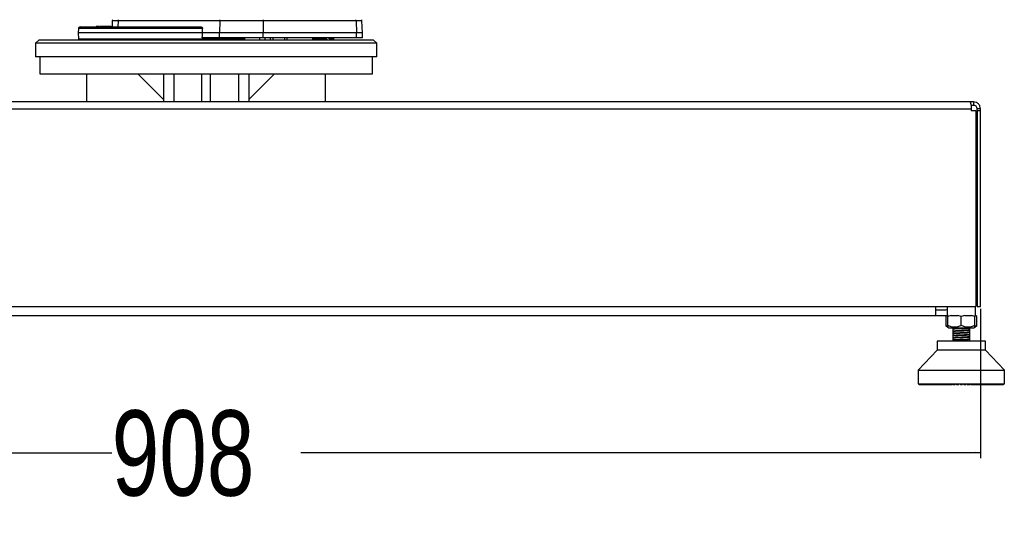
# Model space of a CAD drawing. Header units: millimetres. Extents: x 1591 to 17407, y 888 to 16227.
# Tile 51 of 78: x 11874 to 13029, y 888 to 1477. Entities that reach past the tile are written whole.
import ezdxf

# ---------------------------------------------------------------- set-up
doc = ezdxf.new("R2010")
doc.units = ezdxf.units.MM
doc.layers.add('COMPONENT_GEOMETRY', color=7, linetype='Continuous')
doc.styles.add('SLDTEXTSTYLE1', font='TXT', dxfattribs={"width": 0.75})
doc.dimstyles.new('SLDDIMSTYLE0', dxfattribs={"dimtxt": 100, "dimasz": 6.604, "dimexe": 0, "dimexo": 0.0625, "dimgap": 25, "dimtad": 0, "dimtih": 1, "dimtoh": 1, "dimdec": 0, "dimlfac": 0.5, "dimrnd": 1e-09, "dimzin": 12, "dimdsep": 46, "dimtxsty": 'SLDTEXTSTYLE1', "dimsah": 1, "dimcen": 0.09, "dimadec": 0, "dimazin": 3, "dimtfac": 1, "dimtdec": 0, "dimtofl": 0, "dimtmove": 0, "dimatfit": 3, "dimfxl": 1, "dimfrac": 2, "dimtolj": 1, "dimtzin": 12, "dimarcsym": 0})

# ---------------------------------------------------------------- blocks, each defined once
blk = doc.blocks.new('_D_6')
at = {"layer": 'COMPONENT_GEOMETRY', "color": 7, "ltscale": 2}
for p, q in [((11185.2, 1138.5), (11185.2, 963.4)), ((13001.2, 1138.5), (13001.2, 963.4)), ((11185.2, 969.7), (11982.4, 969.7)), ((13001.2, 969.7), (12204, 969.7))]:
    blk.add_line(p, q, dxfattribs=at)
for points in [[(11185.2, 969.7), (11191.8, 968.7), (11191.8, 970.8)], [(13001.2, 969.7), (12994.6, 970.8), (12994.6, 968.7)]]:
    blk.add_solid(points, dxfattribs=at)
at = {"layer": 'COMPONENT_GEOMETRY', "color": 7, "ltscale": 2, "insert": (11982.4, 1019.3), "char_height": 100, "attachment_point": 1, "style": 'SLDTEXTSTYLE1'}
blk.add_mtext('908', dxfattribs=at)

msp = doc.modelspace()

# ---------------------------------------------------------------- linework, layer by layer
at = {"color": 7, "linetype": 'Continuous', "lineweight": 25, "ltscale": 2}
for p, q in [((11943.4, 1467.1), (11943.2, 1462)), ((11945.4, 1469), (12087, 1469)), ((11963.9, 1469.6), (11963.9, 1469)), ((11964, 1469.5), (11964, 1469)), ((11968.9, 1469.5), (11968.9, 1469)), ((11972.9, 1469), (11972.9, 1469.6)), ((11979.1, 1469), (11979.1, 1469.6)), ((11981.5, 1469.5), (11981.5, 1469)), ((11983.1, 1476.1), (11982.8, 1469)), ((11989.9, 1476.1), (11989.7, 1469)), ((12109.2, 1476.1), (11989.9, 1476.1)), ((12088.8, 1462), (12088.8, 1467.1)), ((12109.2, 1476.1), (12108.9, 1462)), ((12159.9, 1476.1), (12109.2, 1476.1)), ((12159.9, 1476.1), (12160.2, 1462)), ((12268.9, 1476.1), (12159.9, 1476.1)), ((12268.9, 1476.1), (12269.4, 1462)), ((12276.4, 1462), (12275.9, 1476.1)), ((11943.2, 1462), (11943.4, 1455)), ((12088.8, 1462), (11943.2, 1462)), ((12108.9, 1456), (12088.6, 1456)), ((12108.9, 1462), (12088.8, 1462)), ((12108.9, 1456), (12108.9, 1462)), ((12160.2, 1462), (12108.9, 1462)), ((12160.2, 1456), (12108.9, 1456)), ((12121.2, 1455), (12128, 1456)), ((12135.9, 1455), (12135.9, 1456)), ((12138.6, 1455), (12138.6, 1456)), ((12160.2, 1456), (12160.2, 1462)), ((12269.4, 1462), (12160.2, 1462)), ((12269.4, 1456), (12160.2, 1456)), ((12218.9, 1454), (12218.9, 1456)), ((12243, 1455), (12243, 1456)), ((12269.4, 1456), (12269.4, 1462)), ((12276.4, 1462), (12269.4, 1462)), ((12276.4, 1456), (12269.4, 1456)), ((12276.4, 1456), (12276.4, 1462)), ((11897.2, 1454), (11893.2, 1450)), ((11893.2, 1450), (11893.2, 1434)), ((12234.6, 1450), (11893.2, 1450)), ((11897.2, 1454), (12231.8, 1454)), ((12231.8, 1454), (12289.2, 1454)), ((12293.2, 1450), (12234.6, 1450)), ((12293.2, 1450), (12289.2, 1454)), ((12293.2, 1434), (12293.2, 1450)), ((12234.6, 1434), (11893.2, 1434)), ((11898.2, 1434), (11898.2, 1414)), ((12293.2, 1434), (12234.6, 1434)), ((12288.2, 1414), (12288.2, 1434)), ((11898.2, 1414), (12288.2, 1414)), ((11953.2, 1381), (11953.2, 1414)), ((12013.2, 1414), (12043.2, 1384)), ((12043.2, 1414), (12043.2, 1381)), ((12088.2, 1381), (12088.2, 1414)), ((12098.2, 1381), (12098.2, 1414)), ((12143.2, 1414), (12143.2, 1381)), ((12173.2, 1414), (12143.2, 1384)), ((12233.2, 1381), (12233.2, 1414)), ((12989.2, 1381), (11197.2, 1381)), ((12993.2, 1381), (12989.2, 1381)), ((12993.2, 1377), (12990.1, 1377)), ((12993.2, 1381), (12993.2, 1377)), ((11196, 1373), (12990.4, 1373)), ((12990.4, 1373), (12990.4, 1370.6)), ((12995.6, 1370.6), (12990.4, 1370.6)), ((12995.6, 1370.6), (12995.6, 1141)), ((13001.2, 1373), (12997.2, 1373)), ((12997.2, 1370.6), (12997.2, 1373)), ((13001.2, 1370.6), (12997.2, 1370.6)), ((12997.2, 1370.6), (12997.2, 1141)), ((13001.2, 1370.6), (13001.2, 1373)), ((13001.2, 1141), (13001.2, 1370.6)), ((11190.8, 1141), (12995.6, 1141)), ((12948.7, 1130), (12948.7, 1141)), ((12960.2, 1137), (12948.7, 1137)), ((12962.2, 1141), (12962.2, 1130)), ((12995.2, 1130), (12995.2, 1141)), ((12997.2, 1141), (13001.2, 1141)), ((12948.7, 1130), (11237.7, 1130)), ((12960.2, 1130), (12948.7, 1130)), ((12962.3, 1130.2), (12960.2, 1130)), ((12962.2, 1130.4), (12960.4, 1129.3)), ((12961.4, 1130.1), (12960.4, 1129.3)), ((12960.4, 1129.3), (12960.4, 1118.9)), ((12962.9, 1130), (12962.2, 1130)), ((12966.9, 1130.7), (12962.9, 1129.3)), ((12962.9, 1118.9), (12962.9, 1129.3)), ((12974.7, 1130), (12966.9, 1130)), ((12978.7, 1129.3), (12974.7, 1130.7)), ((12982.8, 1130.7), (12978.7, 1129.3)), ((12978.7, 1118.9), (12978.7, 1129.3)), ((12990.6, 1130), (12982.8, 1130)), ((12994.6, 1129.3), (12990.6, 1130.7)), ((12994.6, 1130.7), (12994.6, 1129.3)), ((12995.2, 1130), (12994.6, 1130)), ((12994.6, 1118.9), (12994.6, 1129.3)), ((12997.1, 1129.3), (12995.2, 1130.7)), ((12997.1, 1129.3), (12995.3, 1130.4)), ((12997.1, 1118.9), (12997.1, 1129.3)), ((12960.4, 1118.9), (12962.9, 1117)), ((12962.9, 1117), (12963.9, 1116.2)), ((12963.9, 1116.2), (12978.7, 1116.2)), ((12968.7, 1116.2), (12968.7, 1114.9)), ((12968.7, 1114.9), (12968.7, 1114.8)), ((12969.4, 1114.9), (12968.7, 1114.9)), ((12968.7, 1114.8), (12968.7, 1114.6)), ((12968.7, 1114.6), (12968.7, 1112.2)), ((12968.7, 1114.1), (12968.7, 1114)), ((12968.7, 1112.2), (12968.7, 1112.1)), ((12968.7, 1112), (12968.7, 1109.5)), ((12968.7, 1109.5), (12968.7, 1109.5)), ((12968.7, 1109.4), (12968.7, 1107)), ((12988.7, 1114.9), (12971.3, 1114.9)), ((12978.7, 1116.2), (12993.6, 1116.2)), ((12988.7, 1114.9), (12988.7, 1116.2)), ((12988.7, 1113.5), (12988.7, 1114.9)), ((12988.7, 1110.9), (12988.7, 1113.3)), ((12988.7, 1110.7), (12988.7, 1110.7)), ((12988.7, 1108.2), (12988.7, 1110.7)), ((12988.8, 1113.4), (12988.9, 1113.4)), ((12993.6, 1116.2), (12994.6, 1117)), ((12994.6, 1117), (12997.1, 1118.9)), ((12950.4, 1100.3), (12950.4, 1090.1)), ((13007.1, 1100.3), (12950.4, 1100.3)), ((12968.6, 1106.8), (12968.8, 1106.8)), ((12968.6, 1106.2), (12968.7, 1106.2)), ((12968.6, 1103.6), (12968.7, 1103.6)), ((12968.7, 1106.9), (12968.7, 1106.9)), ((12968.7, 1106.8), (12968.7, 1104.4)), ((12968.7, 1104.3), (12968.7, 1104.3)), ((12968.7, 1104.2), (12968.7, 1101.7)), ((12968.7, 1101.7), (12968.7, 1101.7)), ((12968.7, 1101.6), (12968.7, 1100.3)), ((12988.7, 1108.1), (12988.7, 1108.1)), ((12988.7, 1105.6), (12988.7, 1108.1)), ((12988.7, 1105.5), (12988.7, 1105.5)), ((12988.7, 1103), (12988.7, 1105.5)), ((12988.7, 1102.9), (12988.7, 1102.9)), ((12988.7, 1100.4), (12988.7, 1102.9)), ((12988.8, 1100.3), (12988.7, 1100.3)), ((12988.8, 1100.4), (12988.9, 1100.3)), ((13007.1, 1090.1), (13007.1, 1100.3)), ((12950.4, 1090.1), (12928.3, 1066.4)), ((13007.1, 1090.1), (12950.4, 1090.1)), ((13029.2, 1066.4), (13007.1, 1090.1)), ((12928.3, 1066.4), (12928.3, 1050.4)), ((12928.3, 1066.4), (13029.2, 1066.4)), ((13029.2, 1050.4), (13029.2, 1066.4)), ((12928.3, 1050.4), (13029.2, 1050.4)), ((12929, 1050.4), (12929, 1050.1)), ((12929, 1050.1), (12929.1, 1049.8)), ((12929.1, 1050.1), (12929.1, 1050.4)), ((12929.4, 1049.7), (12929.1, 1050.1)), ((12929.1, 1050.1), (12929.3, 1050.1)), ((12929.3, 1050.4), (12929.3, 1050.1)), ((12929.3, 1050.1), (12929.6, 1049.7)), ((12929.3, 1049.7), (12929.4, 1049.7)), ((12929.4, 1049.7), (12929.6, 1049.7)), ((12929.6, 1050.1), (12929.6, 1050.4)), ((12930, 1049.7), (12929.6, 1050.1)), ((12929.6, 1050.1), (12930.1, 1050.1)), ((12929.6, 1049.7), (12930, 1049.7)), ((12930, 1049.7), (12930.3, 1049.7)), ((12930.1, 1050.4), (12930.1, 1050.1)), ((12930.1, 1050.1), (12930.3, 1049.7)), ((12930.3, 1049.7), (12930.9, 1049.7)), ((12930.6, 1050.1), (12930.6, 1050.4)), ((12930.9, 1049.7), (12930.6, 1050.1)), ((12930.6, 1050.1), (12931.2, 1050.1)), ((12930.9, 1049.7), (12931.5, 1049.7)), ((12931.2, 1050.4), (12931.2, 1050.1)), ((12931.2, 1050.1), (12931.5, 1049.7)), ((12931.5, 1049.7), (12932.3, 1049.7)), ((12931.9, 1050.1), (12931.9, 1050.4)), ((12931.9, 1050.1), (12932.8, 1050.1)), ((12932.3, 1049.7), (12931.9, 1050.1)), ((12932.3, 1049.7), (12933, 1049.7)), ((12932.8, 1050.4), (12932.8, 1050.1)), ((12932.8, 1050.1), (12933, 1049.7)), ((12933, 1049.7), (12934.1, 1049.7)), ((12933.7, 1050.1), (12933.7, 1050.4)), ((12933.7, 1050.1), (12934.8, 1050.1)), ((12934.1, 1049.7), (12933.7, 1050.1)), ((12934.1, 1049.7), (12934.9, 1049.7)), ((12934.8, 1050.4), (12934.8, 1050.1)), ((12934.8, 1050.1), (12934.9, 1049.7)), ((12934.9, 1049.7), (12936.2, 1049.7)), ((12935.8, 1050.1), (12935.8, 1050.4)), ((12935.8, 1050.1), (12937.1, 1050.1)), ((12936.2, 1049.7), (12935.8, 1050.1)), ((12936.2, 1049.7), (12937.2, 1049.7)), ((12937.1, 1050.4), (12937.1, 1050.1)), ((12937.1, 1050.1), (12937.2, 1049.7)), ((12937.2, 1049.7), (12938.7, 1049.7)), ((12938.3, 1050.1), (12938.3, 1050.4)), ((12938.7, 1049.7), (12938.3, 1050.1)), ((12938.3, 1050.1), (12939.8, 1050.1)), ((12938.7, 1049.7), (12939.9, 1049.7)), ((12939.8, 1050.4), (12939.8, 1050.1)), ((12939.8, 1050.1), (12939.9, 1049.7)), ((12939.9, 1049.7), (12941.6, 1049.7)), ((12941.1, 1050.1), (12941.1, 1050.4)), ((12941.1, 1050.1), (12942.8, 1050.1)), ((12941.6, 1049.7), (12941.1, 1050.1)), ((12941.6, 1049.7), (12942.9, 1049.7)), ((12942.8, 1050.4), (12942.8, 1050.1)), ((12942.8, 1050.1), (12942.9, 1049.7)), ((12942.9, 1049.7), (12944.7, 1049.7)), ((12944.3, 1050.1), (12944.3, 1050.4)), ((12944.7, 1049.7), (12944.3, 1050.1)), ((12944.3, 1050.1), (12946.2, 1050.1)), ((12944.7, 1049.7), (12946.2, 1049.7)), ((12946.2, 1050.4), (12946.2, 1050.1)), ((12946.2, 1050.1), (12946.2, 1049.7)), ((12946.2, 1049.7), (12948.2, 1049.7)), ((12947.8, 1050.1), (12947.8, 1050.4)), ((12947.8, 1050.1), (12949.8, 1050.1)), ((12948.2, 1049.7), (12947.8, 1050.1)), ((12948.2, 1049.7), (12949.7, 1049.7)), ((12949.8, 1050.1), (12949.7, 1049.7)), ((12949.7, 1049.7), (12951.9, 1049.7)), ((12949.8, 1050.4), (12949.8, 1050.1)), ((12951.5, 1050.1), (12951.5, 1050.4)), ((12951.9, 1049.7), (12951.5, 1050.1)), ((12951.5, 1050.1), (12953.6, 1050.1)), ((12951.9, 1049.7), (12953.5, 1049.7)), ((12953.6, 1050.1), (12953.5, 1049.7)), ((12953.5, 1049.7), (12955.9, 1049.7)), ((12953.6, 1050.4), (12953.6, 1050.1)), ((12955.4, 1050.1), (12955.4, 1050.4)), ((12955.9, 1049.7), (12955.4, 1050.1)), ((12955.4, 1050.1), (12957.7, 1050.1)), ((12955.9, 1049.7), (12957.6, 1049.7)), ((12957.7, 1050.1), (12957.6, 1049.7)), ((12957.6, 1049.7), (12960, 1049.7)), ((12957.7, 1050.4), (12957.7, 1050.1)), ((12959.6, 1050.1), (12959.6, 1050.4)), ((12960, 1049.7), (12959.6, 1050.1)), ((12959.6, 1050.1), (12962, 1050.1)), ((12960, 1049.7), (12961.8, 1049.7)), ((12962, 1050.1), (12961.8, 1049.7)), ((12961.8, 1049.7), (12963.8, 1049.7)), ((12962, 1050.4), (12962, 1050.1)), ((12963.8, 1049.7), (12964.1, 1049.8)), ((12963.9, 1050.1), (12963.9, 1050.4)), ((12963.9, 1050.1), (12966.4, 1050.1)), ((12964.3, 1049.7), (12963.9, 1050.1)), ((12964.3, 1049.7), (12966.1, 1049.7)), ((12966.4, 1050.1), (12966.1, 1049.7)), ((12966.1, 1049.7), (12967.7, 1049.7)), ((12966.4, 1050.4), (12966.4, 1050.1)), ((12966.4, 1050.1), (12968.1, 1050.1)), ((12967.7, 1049.7), (12968.1, 1050.1)), ((12968.1, 1050.1), (12968.1, 1050.4)), ((12968.4, 1050.1), (12968.4, 1050.4)), ((12968.4, 1050.1), (12970.9, 1050.1)), ((12968.7, 1049.7), (12968.4, 1050.1)), ((12968.7, 1049.7), (12970.6, 1049.7)), ((12970.9, 1050.1), (12970.6, 1049.7)), ((12970.6, 1049.7), (12971.6, 1049.7)), ((12970.9, 1050.4), (12970.9, 1050.1)), ((12970.9, 1050.1), (12972, 1050.1)), ((12971.6, 1049.7), (12972, 1050.1)), ((12972, 1050.1), (12972, 1050.4)), ((12972.9, 1050.1), (12972.9, 1050.4)), ((12973.2, 1049.7), (12972.9, 1050.1)), ((12972.9, 1050.1), (12975.4, 1050.1)), ((12973.2, 1049.7), (12975.1, 1049.7)), ((12975.4, 1050.1), (12975.1, 1049.7)), ((12975.1, 1049.7), (12975.7, 1049.7)), ((12975.4, 1050.4), (12975.4, 1050.1)), ((12975.4, 1050.1), (12976, 1050.1)), ((12975.7, 1049.7), (12976, 1050.1)), ((12976, 1050.1), (12976, 1050.4)), ((12977.5, 1050.1), (12977.5, 1050.4)), ((12977.8, 1049.7), (12977.5, 1050.1)), ((12977.5, 1050.1), (12980, 1050.1)), ((12977.8, 1049.7), (12979.7, 1049.7)), ((12980, 1050.1), (12979.7, 1049.7)), ((12980, 1050.4), (12980, 1050.1)), ((12981.5, 1050.1), (12981.5, 1050.4)), ((12981.8, 1049.7), (12981.5, 1050.1)), ((12981.5, 1050.1), (12982.1, 1050.1)), ((12981.8, 1049.7), (12982.4, 1049.7)), ((12982.1, 1050.1), (12982.1, 1050.4)), ((12982.4, 1049.7), (12982.1, 1050.1)), ((12982.1, 1050.1), (12984.6, 1050.1)), ((12982.4, 1049.7), (12984.3, 1049.7)), ((12984.6, 1050.1), (12984.3, 1049.7)), ((12984.6, 1050.4), (12984.6, 1050.1)), ((12985.5, 1050.1), (12985.5, 1050.4)), ((12985.8, 1049.7), (12985.5, 1050.1)), ((12985.5, 1050.1), (12986.6, 1050.1)), ((12985.8, 1049.7), (12986.9, 1049.7)), ((12986.6, 1050.1), (12986.6, 1050.4)), ((12986.9, 1049.7), (12986.6, 1050.1)), ((12986.6, 1050.1), (12989.1, 1050.1)), ((12986.9, 1049.7), (12988.8, 1049.7)), ((12989.1, 1050.1), (12988.8, 1049.7)), ((12989.1, 1050.4), (12989.1, 1050.1)), ((12989.4, 1050.1), (12989.4, 1050.4)), ((12989.4, 1050.1), (12991.1, 1050.1)), ((12989.8, 1049.7), (12989.4, 1050.1)), ((12989.8, 1049.7), (12991.4, 1049.7)), ((12991.1, 1050.1), (12991.1, 1050.4)), ((12991.1, 1050.1), (12993.6, 1050.1)), ((12991.4, 1049.7), (12991.1, 1050.1)), ((12991.4, 1049.7), (12993.2, 1049.7)), ((12993.6, 1050.1), (12993.2, 1049.7)), ((12993.6, 1049.7), (12993.4, 1049.8)), ((12993.6, 1050.4), (12993.6, 1050.1)), ((12993.6, 1049.7), (12995.7, 1049.7)), ((12995.5, 1050.1), (12995.5, 1050.4)), ((12995.7, 1049.7), (12995.5, 1050.1)), ((12995.5, 1050.1), (12997.9, 1050.1)), ((12995.7, 1049.7), (12997.5, 1049.7)), ((12997.9, 1050.1), (12997.5, 1049.7)), ((12997.5, 1049.7), (12999.9, 1049.7)), ((12997.9, 1050.4), (12997.9, 1050.1)), ((12999.8, 1050.1), (12999.8, 1050.4)), ((12999.9, 1049.7), (12999.8, 1050.1)), ((12999.8, 1050.1), (13002.1, 1050.1)), ((12999.9, 1049.7), (13001.6, 1049.7)), ((13002.1, 1050.1), (13001.6, 1049.7)), ((13001.6, 1049.7), (13004, 1049.7)), ((13002.1, 1050.4), (13002.1, 1050.1)), ((13003.8, 1050.1), (13003.8, 1050.4)), ((13004, 1049.7), (13003.8, 1050.1)), ((13003.8, 1050.1), (13006, 1050.1)), ((13004, 1049.7), (13005.6, 1049.7)), ((13006, 1050.1), (13005.6, 1049.7)), ((13005.6, 1049.7), (13007.8, 1049.7)), ((13006, 1050.4), (13006, 1050.1)), ((13007.7, 1050.1), (13007.7, 1050.4)), ((13007.8, 1049.7), (13007.7, 1050.1)), ((13007.7, 1050.1), (13009.7, 1050.1)), ((13007.8, 1049.7), (13009.3, 1049.7)), ((13009.7, 1050.1), (13009.3, 1049.7)), ((13009.3, 1049.7), (13011.3, 1049.7)), ((13009.7, 1050.4), (13009.7, 1050.1)), ((13011.3, 1050.1), (13011.3, 1050.4)), ((13011.3, 1049.7), (13011.3, 1050.1)), ((13011.3, 1050.1), (13013.2, 1050.1)), ((13011.3, 1049.7), (13012.7, 1049.7)), ((13013.2, 1050.1), (13012.7, 1049.7)), ((13012.7, 1049.7), (13014.6, 1049.7)), ((13013.2, 1050.4), (13013.2, 1050.1)), ((13014.6, 1050.1), (13014.6, 1050.4)), ((13014.6, 1050.1), (13016.4, 1050.1)), ((13014.6, 1049.7), (13014.6, 1050.1)), ((13014.6, 1049.7), (13015.9, 1049.7)), ((13016.4, 1050.1), (13015.9, 1049.7)), ((13015.9, 1049.7), (13017.6, 1049.7)), ((13016.4, 1050.4), (13016.4, 1050.1)), ((13017.6, 1049.7), (13017.7, 1050.1)), ((13017.6, 1049.7), (13018.8, 1049.7)), ((13017.7, 1050.1), (13017.7, 1050.4)), ((13017.7, 1050.1), (13019.2, 1050.1)), ((13019.2, 1050.1), (13018.8, 1049.7)), ((13018.8, 1049.7), (13020.3, 1049.7)), ((13019.2, 1050.4), (13019.2, 1050.1)), ((13020.3, 1049.7), (13020.4, 1050.1)), ((13020.3, 1049.7), (13021.3, 1049.7)), ((13020.4, 1050.1), (13020.4, 1050.4)), ((13020.4, 1050.1), (13021.7, 1050.1)), ((13021.7, 1050.1), (13021.3, 1049.7)), ((13021.3, 1049.7), (13022.6, 1049.7)), ((13021.7, 1050.4), (13021.7, 1050.1)), ((13022.6, 1049.7), (13022.7, 1050.1)), ((13022.6, 1049.7), (13023.4, 1049.7)), ((13022.7, 1050.1), (13022.7, 1050.4)), ((13022.7, 1050.1), (13023.8, 1050.1)), ((13023.8, 1050.1), (13023.4, 1049.7)), ((13023.4, 1049.7), (13024.5, 1049.7)), ((13023.8, 1050.4), (13023.8, 1050.1)), ((13024.5, 1049.7), (13024.7, 1050.1)), ((13024.5, 1049.7), (13025.2, 1049.7)), ((13024.7, 1050.1), (13024.7, 1050.4)), ((13024.7, 1050.1), (13025.6, 1050.1)), ((13025.6, 1050.1), (13025.2, 1049.7)), ((13025.2, 1049.7), (13026, 1049.7)), ((13025.6, 1050.4), (13025.6, 1050.1)), ((13026, 1049.7), (13026.2, 1050.1)), ((13026, 1049.7), (13026.5, 1049.7)), ((13026.2, 1050.1), (13026.2, 1050.4)), ((13026.2, 1050.1), (13026.9, 1050.1)), ((13026.9, 1050.1), (13026.5, 1049.7)), ((13026.5, 1049.7), (13027.1, 1049.7)), ((13026.9, 1050.4), (13026.9, 1050.1)), ((13027.1, 1049.7), (13027.4, 1050.1)), ((13027.1, 1049.7), (13027.5, 1049.7)), ((13027.4, 1050.1), (13027.4, 1050.4)), ((13027.4, 1050.1), (13027.9, 1050.1)), ((13027.9, 1050.1), (13027.5, 1049.7)), ((13027.5, 1049.7), (13027.9, 1049.7)), ((13027.9, 1050.4), (13027.9, 1050.1)), ((13027.9, 1049.7), (13028.2, 1050.1)), ((13027.9, 1049.7), (13028, 1049.7)), ((13028.4, 1050.1), (13028, 1049.7)), ((13028, 1049.7), (13028.2, 1049.7)), ((13028.2, 1050.1), (13028.2, 1050.4)), ((13028.2, 1050.1), (13028.4, 1050.1)), ((13028.2, 1049.7), (13028.5, 1050.1)), ((13028.4, 1050.4), (13028.4, 1050.1)), ((13028.5, 1050.1), (13028.5, 1050.4))]:
    msp.add_line(p, q, dxfattribs=at)
at = {"color": 8, "linetype": 'Continuous', "lineweight": 25, "ltscale": 2}
for p, q in [((12088.8, 1467.1), (11943.4, 1467.1)), ((11989.9, 1476.1), (11983.1, 1476.1)), ((12275.9, 1476.1), (12268.9, 1476.1)), ((11943.4, 1455), (12121.2, 1455)), ((12127.6, 1455), (12135.9, 1455)), ((12135.9, 1455), (12138.6, 1455)), ((12156.2, 1454), (12156.2, 1456)), ((12161.9, 1456), (12161.9, 1454)), ((12168.8, 1454), (12168.8, 1456)), ((12171.5, 1456), (12171.5, 1454)), ((12185.3, 1454), (12185.3, 1456)), ((12187.8, 1456), (12187.8, 1454)), ((12218.4, 1454), (12218.4, 1456)), ((12218.9, 1455), (12233.6, 1455)), ((12240.3, 1455), (12243, 1455)), ((12055.2, 1414), (12055.2, 1381)), ((12131.2, 1414), (12131.2, 1381)), ((12929, 1050.1), (12929.1, 1050.1)), ((12929.3, 1050.1), (12929.6, 1050.1)), ((12930.1, 1050.1), (12930.6, 1050.1)), ((12931.2, 1050.1), (12931.9, 1050.1)), ((12932.8, 1050.1), (12933.7, 1050.1)), ((12934.8, 1050.1), (12935.8, 1050.1)), ((12937.1, 1050.1), (12938.3, 1050.1)), ((12939.8, 1050.1), (12941.1, 1050.1)), ((12942.8, 1050.1), (12944.3, 1050.1)), ((12946.2, 1050.1), (12947.8, 1050.1)), ((12949.8, 1050.1), (12951.5, 1050.1)), ((12953.6, 1050.1), (12955.4, 1050.1)), ((12957.7, 1050.1), (12959.6, 1050.1)), ((12962, 1050.1), (12963.9, 1050.1)), ((12993.6, 1050.1), (12995.5, 1050.1)), ((12997.9, 1050.1), (12999.8, 1050.1)), ((13002.1, 1050.1), (13003.8, 1050.1)), ((13006, 1050.1), (13007.7, 1050.1)), ((13009.7, 1050.1), (13011.3, 1050.1)), ((13013.2, 1050.1), (13014.6, 1050.1)), ((13016.4, 1050.1), (13017.7, 1050.1)), ((13019.2, 1050.1), (13020.4, 1050.1)), ((13021.7, 1050.1), (13022.7, 1050.1)), ((13023.8, 1050.1), (13024.7, 1050.1)), ((13025.6, 1050.1), (13026.2, 1050.1)), ((13026.9, 1050.1), (13027.4, 1050.1)), ((13027.9, 1050.1), (13028.2, 1050.1)), ((13028.4, 1050.1), (13028.5, 1050.1))]:
    msp.add_line(p, q, dxfattribs=at)
at = {"color": 7, "linetype": 'Continuous', "lineweight": 25, "ltscale": 2, "flags": 128}
for points in [[(12088.6, 1456), (12088.7, 1459.1), (12088.8, 1462)], [(12135.9, 1455), (12135.9, 1454.9), (12135.9, 1454.7), (12135.9, 1454.5), (12135.8, 1454.3), (12135.8, 1454.2), (12135.7, 1454.1), (12135.7, 1454.1), (12135.6, 1454)], [(12962.2, 1137.4), (12961.4, 1137.2), (12960.2, 1137)]]:
    msp.add_lwpolyline(points, dxfattribs=at)
at = {"color": 7, "linetype": 'Continuous', "lineweight": 25, "ltscale": 4}
for centre, radius, start, end in [((11945.4, 1467), 2, 90, 178), ((11985.1, 1476), 2, 135, 178), ((11992.1, 1476.1), 2.22, 141.4394, 179.034), ((12111.7, 1476.1), 2.43, 145.8881, 179.5299), ((12157, 1476.1), 2.9, 0.0074, 27.6697), ((12266.7, 1476.1), 2.22, 0.9544, 38.4709), ((12273.9, 1476), 2, 2, 45), ((11944.4, 1455), 1, 182, 270), ((12137.6, 1455), 1, 270, 0), ((12242, 1455), 1, 270, 358)]:
    msp.add_arc(centre, radius, start, end, dxfattribs=at)
at = {"color": 7, "linetype": 'Continuous', "lineweight": 25, "ltscale": 2}
for points, knots in [([(11968.2, 1469.5), (11968, 1469.5), (11967.5, 1469.5), (11966.6, 1469.5), (11965.8, 1469.5), (11965.3, 1469.5), (11965, 1469.5), (11964.9, 1469.5), (11964.8, 1469.5), (11964.6, 1469.5), (11964.7, 1469.5), (11964.6, 1469.5), (11964.5, 1469.5), (11964.4, 1469.5), (11964.3, 1469.5), (11964.2, 1469.5), (11964.1, 1469.5), (11964, 1469.5)], [0, 0, 0, 0, 0.105869, 0.26914, 0.433292, 0.557612, 0.643723, 0.662326, 0.712102, 0.808258, 0.899086, 0.910371, 0.921166, 0.932783, 0.946336, 0.975582, 1, 1, 1, 1]), ([(11972.9, 1469.5), (11972.9, 1469.5), (11973, 1469.5), (11972.6, 1469.5), (11972, 1469.5), (11971.1, 1469.5), (11970.3, 1469.5), (11969.6, 1469.5), (11969.3, 1469.5), (11969.1, 1469.5), (11969, 1469.5), (11969, 1469.5), (11969, 1469.5), (11969, 1469.5), (11969, 1469.5), (11969, 1469.5), (11969, 1469.5), (11969, 1469.5), (11968.9, 1469.5)], [0, 0, 0, 0, 0.011473, 0.247427, 0.454532, 0.587733, 0.791112, 0.857395, 0.916859, 0.938973, 0.94162, 0.943535, 0.944982, 0.946143, 0.947534, 0.949355, 0.956107, 1, 1, 1, 1]), ([(11979.1, 1469.5), (11979, 1469.5), (11978.9, 1469.5), (11977.7, 1469.5), (11976.6, 1469.5), (11975.8, 1469.5), (11975, 1469.5), (11974.1, 1469.5), (11973.3, 1469.5), (11972.9, 1469.5), (11972.6, 1469.5), (11972.4, 1469.5), (11972.4, 1469.5), (11972.4, 1469.5)], [0, 0, 0, 0, 0.186147, 0.388924, 0.523276, 0.586977, 0.649937, 0.784538, 0.859486, 0.936196, 0.966429, 0.993096, 1, 1, 1, 1]), ([(11981.5, 1469.5), (11980.8, 1469.5), (11979.6, 1469.5), (11978.7, 1469.5), (11978.3, 1469.5)], [0, 0, 0, 0, 0.545096, 1, 1, 1, 1]), ([(11981.5, 1469.5), (11981.8, 1469.5), (11982.2, 1469.5), (11982.6, 1469.5), (11982.7, 1469.5)], [0, 0, 0, 0, 0.764014, 1, 1, 1, 1]), ([(12087, 1469), (12087.3, 1469), (12087.8, 1468.9), (12088.4, 1468.5), (12088.7, 1468), (12088.8, 1467.5), (12088.8, 1467.2), (12088.8, 1467.1)], [0, 0, 0, 0, 0.345765, 0.58088, 0.758752, 0.902501, 1, 1, 1, 1]), ([(12132.4, 1455.8), (12130.7, 1455.5), (12127, 1454.9), (12123.1, 1454.4), (12121, 1454)], [0, 0, 0, 0, 0.447015, 1, 1, 1, 1]), ([(12121.2, 1455), (12121.2, 1455), (12121.2, 1454.9), (12121.2, 1454.8), (12121.2, 1454.5), (12121.2, 1454.3), (12121.1, 1454.1), (12121.1, 1454.1), (12121.1, 1454)], [0, 0, 0, 0, 0.015346, 0.123494, 0.343184, 0.562311, 0.781151, 1, 1, 1, 1]), ([(12232.3, 1455.9), (12232.4, 1455.9), (12233.2, 1455.4), (12234, 1454.8), (12234.4, 1454.4), (12234.5, 1454.3)], [0, 0, 0, 0, 0.037156, 0.852374, 1, 1, 1, 1]), ([(12232.7, 1455.8), (12233.2, 1455.5), (12234.1, 1454.9), (12234.8, 1454.3), (12235.1, 1454)], [0, 0, 0, 0, 0.548584, 1, 1, 1, 1]), ([(12239.2, 1454), (12238.8, 1454.4), (12238.1, 1454.9), (12237.1, 1455.5), (12236.7, 1455.8)], [0, 0, 0, 0, 0.554276, 1, 1, 1, 1]), ([(12238.9, 1456), (12238.9, 1456), (12239.5, 1455.7), (12239.9, 1455.3), (12240.3, 1455)], [0, 0, 0, 0, 0.078403, 1, 1, 1, 1]), ([(12240.3, 1455), (12240.3, 1455), (12240.3, 1454.9), (12240.3, 1454.8), (12240.2, 1454.5), (12240, 1454.3), (12239.7, 1454.1), (12239.4, 1454.1), (12239.3, 1454)], [0, 0, 0, 0, 0.015346, 0.123494, 0.343184, 0.562311, 0.781151, 1, 1, 1, 1]), ([(12989.2, 1381), (12989.2, 1380.9), (12989.3, 1380.8), (12989.6, 1379.8), (12989.8, 1378.7), (12990, 1377.5), (12990.3, 1375.6), (12990.3, 1374.1), (12990.4, 1373)], [0, 0, 0, 0, 0.241165, 0.369516, 0.5, 0.630484, 0.758835, 1, 1, 1, 1]), ([(13001.2, 1373), (13001.1, 1374.1), (13000.9, 1375.6), (12999.9, 1377.5), (12998.9, 1378.7), (12997.6, 1379.8), (12995.8, 1380.8), (12994.2, 1380.9), (12993.2, 1381)], [0, 0, 0, 0, 0.241165, 0.369516, 0.5, 0.630484, 0.758835, 1, 1, 1, 1]), ([(12997.2, 1373), (12997.2, 1373.3), (12997.2, 1373.8), (12996.9, 1374.8), (12996.1, 1376), (12995, 1376.7), (12994, 1377), (12993.5, 1377), (12993.2, 1377)], [0, 0, 0, 0, 0.1166597, 0.2403658, 0.5, 0.7596342, 0.8833403, 1, 1, 1, 1]), ([(12962.9, 1129.3), (12962.9, 1129.8), (12962.9, 1130.8), (12962.9, 1131.4), (12962.9, 1131.2), (12962.9, 1131.2)], [0, 0, 0, 0, 0.536987, 0.999948, 1, 1, 1, 1]), ([(12962.9, 1117.4), (12962.9, 1117.4), (12962, 1117.6), (12961.2, 1118.3), (12960.4, 1118.9)], [0, 0, 0, 0, 0.015239, 1, 1, 1, 1]), ([(12962.9, 1118.9), (12962.9, 1118.3), (12962.9, 1117.3), (12962.9, 1117.1), (12962.9, 1117)], [0, 0, 0, 0, 0.537015, 1, 1, 1, 1]), ([(12978.7, 1118.9), (12977.4, 1118.3), (12974.8, 1117.3), (12970.8, 1116.8), (12966.8, 1117.3), (12964.2, 1118.3), (12962.9, 1118.9)], [0, 0, 0, 0, 0.268507, 0.5, 0.731493, 1, 1, 1, 1]), ([(12988.8, 1113.3), (12988.7, 1113.3), (12988.6, 1113.3), (12987.5, 1113.1), (12985.7, 1113), (12983.3, 1112.9), (12980.4, 1112.8), (12977.3, 1112.7), (12974.4, 1112.5), (12971.8, 1112.4), (12969.9, 1112.3), (12968.8, 1112.2), (12968.4, 1112.1), (12968.7, 1112), (12968.7, 1112)], [0, 0, 0, 0, 0.066164, 0.150425, 0.23738, 0.327049, 0.420969, 0.51476, 0.608693, 0.70249, 0.7964, 0.890243, 0.984103, 1, 1, 1, 1]), ([(12988.7, 1110.8), (12988.8, 1110.8), (12989.1, 1110.8), (12988.7, 1110.7), (12987.7, 1110.6), (12985.8, 1110.4), (12983.3, 1110.3), (12980.4, 1110.2), (12977.3, 1110.1), (12974.4, 1109.9), (12971.8, 1109.8), (12969.9, 1109.7), (12968.8, 1109.6), (12968.4, 1109.5), (12968.7, 1109.4), (12968.8, 1109.4)], [0, 0, 0, 0, 0.012336, 0.100473, 0.188741, 0.276877, 0.365128, 0.453304, 0.54151, 0.629737, 0.717893, 0.806154, 0.894286, 0.98255, 1, 1, 1, 1]), ([(12968.7, 1111.5), (12968.7, 1111.4), (12968.6, 1111.4), (12968.7, 1111.4), (12968.7, 1111.4)], [0, 0, 0, 0, 0.456509, 1, 1, 1, 1]), ([(12968.7, 1108.8), (12968.7, 1108.8), (12968.6, 1108.8), (12968.7, 1108.8), (12968.7, 1108.8)], [0, 0, 0, 0, 0.4579511, 1, 1, 1, 1]), ([(12968.7, 1109.4), (12968.7, 1109.4), (12968.7, 1109.4), (12968.7, 1109.4), (12968.7, 1109.4), (12968.7, 1109.4), (12968.7, 1109.4), (12968.7, 1109.4), (12968.8, 1109.4), (12968.8, 1109.5), (12969, 1109.5), (12969.2, 1109.5), (12969.2, 1109.5), (12969.2, 1109.5), (12969.3, 1109.5), (12969.3, 1109.5), (12969.3, 1109.5), (12969.3, 1109.5), (12969.3, 1109.5), (12969.3, 1109.5), (12969.6, 1109.6), (12970.2, 1109.6), (12971.5, 1109.7), (12973.6, 1109.8), (12976.8, 1110), (12980.8, 1110.1), (12984.6, 1110.3), (12986.3, 1110.4), (12987.1, 1110.5)], [0, 0, 0, 0, 0.0094842, 0.0142265, 0.0148193, 0.0148378, 0.015255, 0.0171825, 0.0310674, 0.0684752, 0.1274494, 0.1363476, 0.1374836, 0.1380536, 0.1383391, 0.138482, 0.1384998, 0.1385088, 0.1385132, 0.14107, 0.1491905, 0.2337742, 0.3111551, 0.3931279, 0.5448234, 0.6965287, 0.8498023, 1, 1, 1, 1]), ([(12969.4, 1114.9), (12969.2, 1114.9), (12968.9, 1114.8), (12968.7, 1114.8), (12968.8, 1114.8), (12968.8, 1114.8)], [0, 0, 0, 0, 0.3880797, 0.7837556, 1, 1, 1, 1]), ([(12970, 1114.9), (12970, 1114.9), (12969.8, 1114.9), (12969.3, 1114.8), (12968.7, 1114.8), (12968.8, 1114.7), (12968.8, 1114.7)], [0, 0, 0, 0, 0.079848, 0.238707, 0.791839, 1, 1, 1, 1]), ([(12968.8, 1114.6), (12968.8, 1114.6), (12968.8, 1114.6), (12969.1, 1114.7), (12969.6, 1114.8), (12970.3, 1114.8), (12971, 1114.9), (12971.3, 1114.9)], [0, 0, 0, 0, 0.132597, 0.36089, 0.595802, 0.795705, 1, 1, 1, 1]), ([(12968.9, 1112), (12968.9, 1112), (12968.8, 1112.1), (12970.3, 1112.2), (12973.1, 1112.4), (12976.2, 1112.5), (12978.8, 1112.6), (12980.8, 1112.7), (12982.7, 1112.8), (12985.1, 1112.9), (12986.4, 1113), (12987.1, 1113.1)], [0, 0, 0, 0, 0.080473, 0.233383, 0.386332, 0.530628, 0.619391, 0.693116, 0.762104, 0.862024, 1, 1, 1, 1]), ([(12987.1, 1110.6), (12987, 1110.6), (12986.3, 1110.6), (12984.4, 1110.4), (12982, 1110.3), (12979.4, 1110.2), (12976.8, 1110.1), (12973.7, 1110), (12972, 1109.9), (12971.1, 1109.8), (12969.9, 1109.8), (12968.9, 1109.7), (12968.9, 1109.6), (12968.9, 1109.6)], [0, 0, 0, 0, 0.018622, 0.157978, 0.315555, 0.32455, 0.473276, 0.63088, 0.710296, 0.737594, 0.789446, 0.94726, 1, 1, 1, 1]), ([(12987.1, 1113.2), (12986.6, 1113.2), (12985.9, 1113.1), (12984.9, 1113.1), (12983.5, 1113), (12980.8, 1112.9), (12977.7, 1112.8), (12975.2, 1112.7), (12972.8, 1112.5), (12971.2, 1112.4), (12969.7, 1112.3), (12969.3, 1112.3), (12969, 1112.2)], [0, 0, 0, 0, 0.111673, 0.146428, 0.167035, 0.333409, 0.499931, 0.557896, 0.667165, 0.833528, 0.843509, 1, 1, 1, 1]), ([(12970, 1114.9), (12969.9, 1114.9), (12969.6, 1114.9), (12969.5, 1114.9), (12969.4, 1114.9)], [0, 0, 0, 0, 0.501695, 1, 1, 1, 1]), ([(12971.3, 1114.9), (12971.1, 1114.9), (12970.6, 1114.9), (12970.2, 1114.9), (12970, 1114.9)], [0, 0, 0, 0, 0.4980916, 1, 1, 1, 1]), ([(12994.6, 1118.9), (12993.2, 1118.3), (12990.7, 1117.3), (12986.7, 1116.8), (12982.7, 1117.3), (12980.1, 1118.3), (12978.7, 1118.9)], [0, 0, 0, 0, 0.268507, 0.5, 0.731493, 1, 1, 1, 1]), ([(12988.6, 1113.5), (12988.6, 1113.4), (12988.7, 1113.4), (12987.8, 1113.3), (12987.1, 1113.2)], [0, 0, 0, 0, 0.322329, 1, 1, 1, 1]), ([(12987.1, 1113.1), (12987.7, 1113.1), (12988.3, 1113.2), (12988.7, 1113.2), (12988.6, 1113.3), (12988.6, 1113.3)], [0, 0, 0, 0, 0.768193, 0.810239, 1, 1, 1, 1]), ([(12988.6, 1110.8), (12988.6, 1110.8), (12988.7, 1110.7), (12987.8, 1110.7), (12987.1, 1110.6)], [0, 0, 0, 0, 0.3208199, 1, 1, 1, 1]), ([(12987.1, 1110.5), (12987.8, 1110.5), (12988.7, 1110.6), (12988.6, 1110.6), (12988.6, 1110.7)], [0, 0, 0, 0, 0.775016, 1, 1, 1, 1]), ([(12988.3, 1112.8), (12988.2, 1112.8), (12988.2, 1112.8), (12988, 1112.8), (12988, 1112.8)], [0, 0, 0, 0, 0.988631, 1, 1, 1, 1]), ([(12994.6, 1117), (12994.6, 1117.1), (12994.6, 1117.3), (12994.6, 1118.3), (12994.6, 1118.9)], [0, 0, 0, 0, 0.462985, 1, 1, 1, 1]), ([(12997.1, 1118.9), (12996.3, 1118.3), (12995.5, 1117.6), (12994.6, 1117.4), (12994.6, 1117.4)], [0, 0, 0, 0, 0.984761, 1, 1, 1, 1]), ([(12988.7, 1105.6), (12988.8, 1105.6), (12989.1, 1105.6), (12988.7, 1105.5), (12987.7, 1105.4), (12985.8, 1105.2), (12983.2, 1105.1), (12980.3, 1105), (12977.2, 1104.9), (12974.3, 1104.7), (12971.8, 1104.6), (12969.8, 1104.5), (12968.8, 1104.4), (12968.4, 1104.3), (12968.7, 1104.2), (12968.8, 1104.2)], [0, 0, 0, 0, 0.012841, 0.100657, 0.188347, 0.276142, 0.363874, 0.451622, 0.539405, 0.627105, 0.714918, 0.802599, 0.89041, 0.978115, 1, 1, 1, 1]), ([(12988.7, 1103), (12988.8, 1103), (12989.1, 1103), (12988.7, 1102.9), (12987.7, 1102.7), (12985.7, 1102.6), (12983.2, 1102.5), (12980.3, 1102.4), (12977.2, 1102.2), (12974.3, 1102.1), (12971.8, 1102), (12969.8, 1101.9), (12968.8, 1101.8), (12968.4, 1101.7), (12968.7, 1101.6), (12968.8, 1101.6)], [0, 0, 0, 0, 0.0159294, 0.1040524, 0.1921036, 0.280261, 0.3682881, 0.4564479, 0.5444933, 0.6326229, 0.720717, 0.808796, 0.896937, 0.984973, 1, 1, 1, 1]), ([(12968.7, 1101), (12968.7, 1101), (12968.6, 1101), (12968.7, 1101), (12968.7, 1101)], [0, 0, 0, 0, 0.497641, 1, 1, 1, 1]), ([(12988.7, 1108.2), (12988.8, 1108.2), (12989.1, 1108.2), (12988.7, 1108.1), (12987.7, 1108), (12985.8, 1107.8), (12983.3, 1107.7), (12980.3, 1107.6), (12977.3, 1107.5), (12974.3, 1107.3), (12971.8, 1107.2), (12969.9, 1107.1), (12968.8, 1107), (12968.8, 1106.9), (12968.7, 1106.9)], [0, 0, 0, 0, 0.018349, 0.111483, 0.204625, 0.297705, 0.390887, 0.483935, 0.577125, 0.670186, 0.763348, 0.856458, 0.949569, 1, 1, 1, 1]), ([(12968.8, 1106.8), (12968.7, 1106.8), (12968.7, 1106.8), (12969, 1106.9), (12970.3, 1107), (12973.2, 1107.2), (12976.8, 1107.4), (12980.8, 1107.5), (12984.6, 1107.7), (12986.3, 1107.8), (12987.1, 1107.9)], [0, 0, 0, 0, 0.004143, 0.083067, 0.238838, 0.387221, 0.540415, 0.693604, 0.848771, 1, 1, 1, 1]), ([(12987.1, 1105.4), (12986.3, 1105.4), (12985.1, 1105.3), (12982.7, 1105.2), (12980.2, 1105), (12976.8, 1104.9), (12973.1, 1104.7), (12970.7, 1104.6), (12969.7, 1104.5), (12969.2, 1104.5), (12968.9, 1104.4), (12968.8, 1104.4), (12968.7, 1104.4), (12968.7, 1104.3), (12968.7, 1104.3), (12968.8, 1104.3)], [0, 0, 0, 0, 0.145911, 0.226421, 0.31139, 0.459517, 0.612462, 0.765494, 0.842091, 0.868751, 0.919214, 0.975294, 0.991329, 0.996341, 1, 1, 1, 1]), ([(12968.7, 1104.2), (12968.7, 1104.2), (12968.7, 1104.2), (12968.7, 1104.2), (12968.7, 1104.2), (12968.7, 1104.2), (12968.7, 1104.2), (12968.8, 1104.2), (12969, 1104.3), (12970, 1104.4), (12971.5, 1104.5), (12972.4, 1104.6), (12973.1, 1104.6), (12974.3, 1104.6), (12976.1, 1104.7), (12978.5, 1104.8), (12981.2, 1104.9), (12983.8, 1105.1), (12985.9, 1105.2), (12986.7, 1105.2), (12987.1, 1105.2)], [0, 0, 0, 0, 0.009469, 0.014204, 0.014796, 0.014833, 0.015828, 0.026124, 0.095862, 0.245017, 0.319507, 0.363352, 0.388281, 0.4121, 0.524962, 0.616648, 0.688384, 0.84057, 0.921459, 1, 1, 1, 1]), ([(12968.8, 1101.6), (12968.7, 1101.6), (12968.7, 1101.6), (12968.9, 1101.7), (12969.4, 1101.8), (12970.7, 1101.9), (12973.1, 1102), (12976.9, 1102.2), (12980.8, 1102.3), (12984, 1102.5), (12985.9, 1102.6), (12986.8, 1102.6), (12987, 1102.6), (12987.1, 1102.6)], [0, 0, 0, 0, 0.0031206, 0.0741453, 0.1566834, 0.2339608, 0.3885007, 0.5404442, 0.6933514, 0.8382815, 0.9446386, 0.9808512, 1, 1, 1, 1]), ([(12987.1, 1108), (12986.3, 1108), (12984.6, 1107.8), (12980.8, 1107.7), (12976.8, 1107.5), (12973.1, 1107.4), (12970.3, 1107.2), (12969.2, 1107.1), (12968.8, 1107), (12968.9, 1107), (12968.9, 1107)], [0, 0, 0, 0, 0.1573884, 0.3147761, 0.4721632, 0.6295498, 0.7867928, 0.9440567, 0.9535419, 1, 1, 1, 1]), ([(12987.1, 1102.8), (12986.3, 1102.7), (12985.5, 1102.7), (12984.3, 1102.6), (12984.2, 1102.6), (12983.1, 1102.6), (12980.7, 1102.5), (12976.9, 1102.3), (12973.1, 1102.1), (12970.3, 1102), (12968.9, 1101.9), (12968.9, 1101.8), (12968.9, 1101.8)], [0, 0, 0, 0, 0.158234, 0.158877, 0.164259, 0.17949, 0.316684, 0.474674, 0.632669, 0.793044, 0.948821, 1, 1, 1, 1]), ([(12988.6, 1108.2), (12988.6, 1108.2), (12988.7, 1108.2), (12988.4, 1108.1), (12988, 1108.1), (12987.4, 1108), (12987.1, 1108)], [0, 0, 0, 0, 0.320391, 0.438792, 0.661236, 1, 1, 1, 1]), ([(12987.1, 1107.9), (12987.1, 1107.9), (12987.5, 1107.9), (12988.1, 1107.9), (12988.6, 1108), (12988.6, 1108), (12988.7, 1108.1)], [0, 0, 0, 0, 0.036569, 0.350391, 0.782704, 1, 1, 1, 1]), ([(12988.6, 1105.6), (12988.6, 1105.6), (12988.7, 1105.5), (12987.8, 1105.5), (12987.1, 1105.4)], [0, 0, 0, 0, 0.3212297, 1, 1, 1, 1]), ([(12987.1, 1105.2), (12987.2, 1105.3), (12987.5, 1105.3), (12987.9, 1105.3), (12988.3, 1105.4), (12988.5, 1105.4), (12988.7, 1105.4), (12988.7, 1105.5), (12988.7, 1105.5), (12988.7, 1105.5)], [0, 0, 0, 0, 0.117588, 0.269907, 0.456941, 0.678672, 0.749899, 0.886848, 1, 1, 1, 1]), ([(12988.6, 1103), (12988.6, 1103), (12988.7, 1102.9), (12987.8, 1102.9), (12987.1, 1102.8)], [0, 0, 0, 0, 0.321065, 1, 1, 1, 1]), ([(12987.1, 1102.6), (12987.7, 1102.7), (12988.6, 1102.8), (12988.6, 1102.8), (12988.7, 1102.9)], [0, 0, 0, 0, 0.781043, 1, 1, 1, 1])]:
    msp.add_open_spline(points, degree=3, knots=knots, dxfattribs=at)

# ---------------------------------------------------------------- dimensions: what is measured, and where the dimension line sits
at = {"layer": 'COMPONENT_GEOMETRY', "color": 7, "ltscale": 2}
dim = msp.add_linear_dim(base=(13001.2, 969.7), p1=(11185.2, 1141), p2=(13001.2, 1141), dimstyle='SLDDIMSTYLE0', dxfattribs=at)
dim.commit()
dim.dimension.update_dxf_attribs({"geometry": '_D_6', "text_midpoint": (12093.2, 969.7), "dimtype": 160})

doc.saveas('drawing.dxf')
